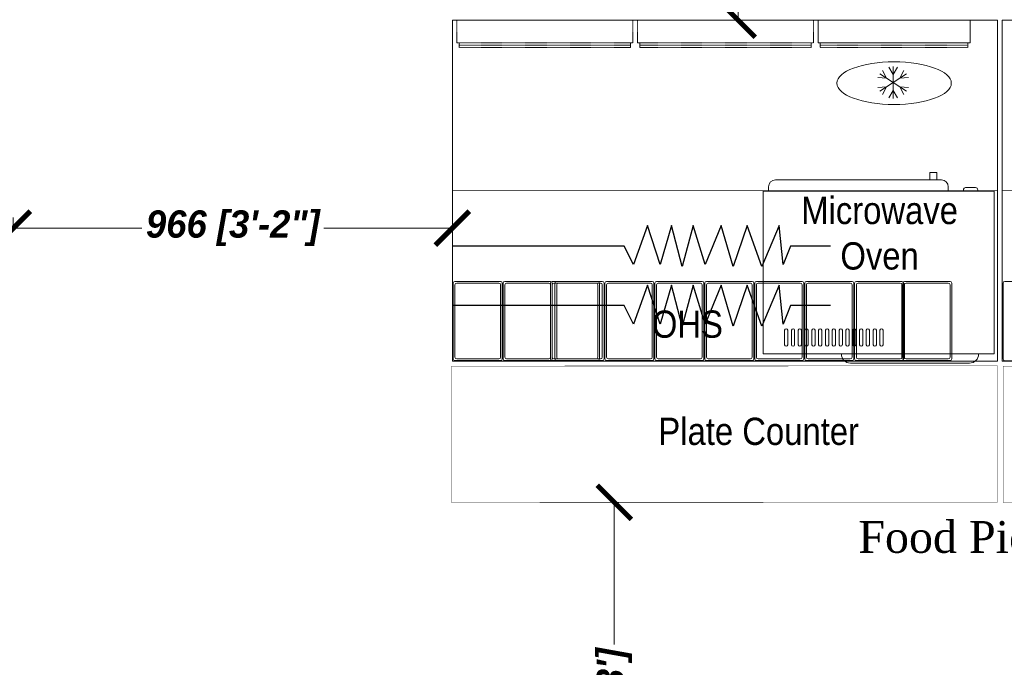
# Model space of a CAD drawing. Header units: millimetres. Extents: x 1277566 to 1493426, y 1039116 to 1145896.
# Tile 13 of 151: x 1280599 to 1282767, y 1135082 to 1136507. Entities that reach past the tile are written whole.
import ezdxf

# ---------------------------------------------------------------- set-up
doc = ezdxf.new("R2010")
doc.units = ezdxf.units.MM
doc.header["$PDMODE"] = 67
doc.linetypes.add('DASHED2', pattern=[0.375, 0.25, -0.125])
for name, color, linetype, lineweight in [('A - TEXT', 7, 'Continuous', 13), ('CKD Dimensions', 3, 'Continuous', 0), ('L1', 171, 'Continuous', 13), ('L6', 252, 'Continuous', 13), ('L7', 252, 'Continuous', 0)]:
    doc.layers.add(name, color=color, linetype=linetype, lineweight=lineweight)
doc.layers.add('Equipment', color=7, linetype='Continuous', lineweight=9, true_color=0xcc6600)
doc.layers.add('MAIN KITCHEN', color=7, linetype='Continuous')
doc.styles.add('STYLE1', font='GOTHIC.TTF', dxfattribs={"width": 0.9})
doc.styles.add('style12', font='BOOKOSI.TTF')
doc.styles.add('text', font='GOTHICBI.TTF')
doc.dimstyles.new('CKD 6', dxfattribs={"dimtxt": 90, "dimasz": 75, "dimexe": 0, "dimexo": 6, "dimgap": 7.5, "dimtad": 0, "dimdec": 0, "dimzin": 1, "dimdsep": 46, "dimtxsty": 'text', "dimblk": 'ARCHTICK', "dimcen": 54, "dimdle": 0.0015, "dimclrd": 256, "dimclre": 256, "dimclrt": 256, "dimazin": 0, "dimtfac": 1, "dimtdec": 0, "dimtix": 1, "dimtmove": 0, "dimatfit": 3, "dimfxl": 1, "dimlwd": -1, "dimlwe": -1, "dimarcsym": 0})

# ---------------------------------------------------------------- blocks, each defined once
blk = doc.blocks.new('A$C08566EE6')
at = {"layer": 'Equipment'}
for p, q in [((126.2, 404), (126.2, 419)), ((141.5, 419), (126.2, 419)), ((141.5, 419), (141.5, 404)), ((481.1, 403), (115.6, 403)), ((126.2, 403), (126.2, 404)), ((141.5, 403), (141.5, 404)), ((0, 378), (10, 378)), ((0, 378), (0, 20)), ((10, 378), (498, 378)), ((35.7, 378), (35.7, 381)), ((40.7, 386), (62.5, 386)), ((67.5, 378), (67.5, 381)), ((100.6, 379), (100.6, 388)), ((100.6, 379), (496.1, 379)), ((127.3, 378), (127.3, 379)), ((469.4, 378), (469.4, 379)), ((496.1, 379), (496.1, 388)), ((498, 378), (508, 378)), ((508, 20), (508, 378)), ((243.9, 39.8), (243.9, 72.5)), ((251.1, 72.5), (251.1, 39.8)), ((258.9, 39.8), (258.9, 72.5)), ((266.1, 72.5), (266.1, 39.8)), ((273.9, 39.8), (273.9, 72.5)), ((281.1, 72.5), (281.1, 39.8)), ((288.9, 39.8), (288.9, 72.5)), ((296.1, 72.5), (296.1, 39.8)), ((303.9, 39.8), (303.9, 72.5)), ((311.1, 72.5), (311.1, 39.8)), ((318.9, 39.8), (318.9, 72.5)), ((326.1, 72.5), (326.1, 39.8)), ((333.9, 39.8), (333.9, 72.5)), ((341.1, 72.5), (341.1, 39.8)), ((348.9, 39.8), (348.9, 72.5)), ((356.1, 72.5), (356.1, 39.8)), ((363.9, 39.8), (363.9, 72.5)), ((371.1, 72.5), (371.1, 39.8)), ((378.9, 39.8), (378.9, 72.5)), ((386.1, 72.5), (386.1, 39.8)), ((393.9, 39.8), (393.9, 72.5)), ((401.1, 72.5), (401.1, 39.8)), ((408.9, 39.8), (408.9, 72.5)), ((416.1, 72.5), (416.1, 39.8)), ((423.9, 39.8), (423.9, 72.5)), ((431.1, 72.5), (431.1, 39.8)), ((438.9, 39.8), (438.9, 72.5)), ((446.1, 72.5), (446.1, 39.8)), ((453.9, 39.8), (453.9, 72.5)), ((461.1, 72.5), (461.1, 39.8)), ((10, 20), (0, 20)), ((498, 20), (10, 20)), ((508, 20), (498, 20)), ((54, 0), (316.1, 0))]:
    blk.add_line(p, q, dxfattribs=at)
for centre, radius, start, end in [((115.6, 388), 15, 90, 180), ((481.1, 388), 15, 0, 90), ((40.7, 381), 5, 90, 180), ((62.5, 381), 5, 0, 90), ((247.5, 71.2), 3.83, 19.6898, 160.3102), ((262.5, 71.2), 3.83, 19.6898, 160.3102), ((277.5, 71.2), 3.83, 19.6898, 160.3102), ((292.5, 71.2), 3.83, 19.6898, 160.3102), ((307.5, 71.2), 3.83, 19.6898, 160.3102), ((322.5, 71.2), 3.83, 19.6898, 160.3102), ((337.5, 71.2), 3.83, 19.6898, 160.3102), ((352.5, 71.2), 3.83, 19.6898, 160.3102), ((367.5, 71.2), 3.83, 19.6898, 160.3102), ((382.5, 71.2), 3.83, 19.6898, 160.3102), ((397.5, 71.2), 3.83, 19.6898, 160.3102), ((412.5, 71.2), 3.83, 19.6898, 160.3102), ((427.5, 71.2), 3.83, 19.6898, 160.3102), ((442.5, 71.2), 3.83, 19.6898, 160.3102), ((457.5, 71.2), 3.83, 19.6898, 160.3102), ((247.5, 41), 3.8, 198.7415, 341.2585), ((262.5, 41), 3.8, 198.7415, 341.2585), ((277.5, 41), 3.8, 198.7415, 341.2585), ((292.5, 41), 3.8, 198.7415, 341.2585), ((307.5, 41), 3.8, 198.7415, 341.2585), ((322.5, 41), 3.8, 198.7415, 341.2585), ((337.5, 41), 3.8, 198.7415, 341.2585), ((352.5, 41), 3.8, 198.7415, 341.2585), ((367.5, 41), 3.8, 198.7415, 341.2585), ((382.5, 41), 3.8, 198.7415, 341.2585), ((397.5, 41), 3.8, 198.7415, 341.2585), ((412.5, 41), 3.8, 198.7415, 341.2585), ((427.5, 41), 3.8, 198.7415, 341.2585), ((442.5, 41), 3.8, 198.7415, 341.2585), ((457.5, 41), 3.8, 198.7415, 341.2585), ((54, 20), 20, 180, 270), ((316.1, 20), 20, 270, 0)]:
    blk.add_arc(centre, radius, start, end, dxfattribs=at)
blk = doc.blocks.new('_ARCHTICK')
at = {"color": 0, "linetype": 'ByBlock', "const_width": 0.15}
blk.add_lwpolyline([(-0.5, -0.5), (0.5, 0.5)], dxfattribs=at)
blk = doc.blocks.new('*D64')
at = {"layer": 'CKD Dimensions', "transparency": 16777216}
for p, q in [((1282163.8, 1137424.7), (1282180.9, 1137424.7)), ((1282163.8, 1136505.6), (1282180.9, 1136505.6))]:
    blk.add_line(p, q, dxfattribs=at)
at = {"layer": 'CKD Dimensions', "color": 30, "transparency": 16777216}
for p, q in [((1282180.9, 1137424.7), (1282180.9, 1137109.7)), ((1282180.9, 1136505.6), (1282180.9, 1136820.7))]:
    blk.add_line(p, q, dxfattribs=at)
at = {"layer": 'Defpoints', "color": 0, "transparency": 16777216}
for p in [(1282157.8, 1137424.7, -711.9), (1282180.9, 1137424.7), (1282157.8, 1136505.6)]:
    blk.add_point(p, dxfattribs=at)
at = {"layer": 'CKD Dimensions', "color": 30, "transparency": 16777216, "xscale": 75, "yscale": 75, "zscale": 75}
for p, rotation in [((1282180.9, 1137424.7), 90), ((1282180.9, 1136505.6), 270)]:
    blk.add_blockref('_ARCHTICK', p, dxfattribs=dict(at, rotation=rotation))
at = {"layer": 'CKD Dimensions', "transparency": 16777216, "insert": (1282180.9, 1136965.2), "char_height": 60, "attachment_point": 5, "rotation": 90, "style": 'text'}
blk.add_mtext("919 [3']", dxfattribs=at)
blk = doc.blocks.new('*D65')
at = {"layer": 'CKD Dimensions', "transparency": 16777216}
for p, q in [((1280585, 1136071.2), (1280585, 1136048.1)), ((1281551.5, 1136071.2), (1281551.5, 1136048.1))]:
    blk.add_line(p, q, dxfattribs=at)
at = {"layer": 'CKD Dimensions', "color": 30, "transparency": 16777216}
for p, q in [((1280585, 1136048.1), (1280867.8, 1136048.1)), ((1281551.5, 1136048.1), (1281268.7, 1136048.1))]:
    blk.add_line(p, q, dxfattribs=at)
at = {"layer": 'Defpoints', "color": 0, "transparency": 16777216}
for p in [(1280585, 1136077.2), (1281551.5, 1136077.2), (1281551.5, 1136048.1)]:
    blk.add_point(p, dxfattribs=at)
at = {"layer": 'CKD Dimensions', "color": 30, "transparency": 16777216, "xscale": 75, "yscale": 75, "zscale": 75, "rotation": 180}
blk.add_blockref('_ARCHTICK', (1280585, 1136048.1), dxfattribs=at)
at = {"layer": 'CKD Dimensions', "color": 30, "transparency": 16777216, "xscale": 75, "yscale": 75, "zscale": 75}
blk.add_blockref('_ARCHTICK', (1281551.5, 1136048.1), dxfattribs=at)
at = {"layer": 'CKD Dimensions', "transparency": 16777216, "insert": (1281068.3, 1136048.1), "char_height": 60, "attachment_point": 5, "style": 'text'}
blk.add_mtext('966 [3\'-2"]', dxfattribs=at)
blk = doc.blocks.new('*D67')
at = {"layer": 'CKD Dimensions', "transparency": 16777216}
for p, q in [((1281918, 1135444.6), (1281908.1, 1135444.6)), ((1281918.5, 1134530.1), (1281908.1, 1134530.1))]:
    blk.add_line(p, q, dxfattribs=at)
at = {"layer": 'CKD Dimensions', "color": 30, "transparency": 16777216}
for p, q in [((1281908.1, 1135444.6), (1281908.1, 1135131.9)), ((1281908.1, 1134530.1), (1281908.1, 1134842.8))]:
    blk.add_line(p, q, dxfattribs=at)
at = {"layer": 'Defpoints', "color": 0, "transparency": 16777216}
for p in [(1281908.1, 1135444.6), (1281924, 1135444.6), (1281924.5, 1134530.1)]:
    blk.add_point(p, dxfattribs=at)
at = {"layer": 'CKD Dimensions', "color": 30, "transparency": 16777216, "xscale": 75, "yscale": 75, "zscale": 75}
for p, rotation in [((1281908.1, 1135444.6), 90), ((1281908.1, 1134530.1), 270)]:
    blk.add_blockref('_ARCHTICK', p, dxfattribs=dict(at, rotation=rotation))
at = {"layer": 'CKD Dimensions', "transparency": 16777216, "insert": (1281908.1, 1134987.4), "char_height": 60, "attachment_point": 5, "rotation": 90, "style": 'text'}
blk.add_mtext("915 [3']", dxfattribs=at)

msp = doc.modelspace()

# ---------------------------------------------------------------- linework, layer by layer
at = {"layer": 'Equipment', "elevation": 13372.1327}
for points in [[(1281553.4002, 1135760.312), (1281553.4002, 1135927.19, -0.414213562), (1281557.2102, 1135931), (1281657.5402, 1135931, -0.414213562), (1281661.3502, 1135927.19), (1281661.3502, 1135760.312, -0.414213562), (1281657.5402, 1135756.502), (1281557.2102, 1135756.502, -0.414213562)], [(1281553.4002, 1135760.312), (1281553.4002, 1135927.19, -0.414213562), (1281557.2102, 1135931), (1281657.5402, 1135931, -0.414213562), (1281661.3502, 1135927.19), (1281661.3502, 1135760.312, -0.414213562), (1281657.5402, 1135756.502), (1281557.2102, 1135756.502, -0.414213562)], [(1281557.2102, 1135764.122), (1281557.2102, 1135923.38, -0.414213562), (1281561.0202, 1135927.19), (1281653.7302, 1135927.19, -0.414213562), (1281657.5402, 1135923.38), (1281657.5402, 1135764.122, -0.414213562), (1281653.7302, 1135760.312), (1281561.0202, 1135760.312, -0.414213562)], [(1281557.2102, 1135764.122), (1281557.2102, 1135923.38, -0.414213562), (1281561.0202, 1135927.19), (1281653.7302, 1135927.19, -0.414213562), (1281657.5402, 1135923.38), (1281657.5402, 1135764.122, -0.414213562), (1281653.7302, 1135760.312), (1281561.0202, 1135760.312, -0.414213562)], [(1281663.3502, 1135760.312), (1281663.3502, 1135927.19, -0.414213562), (1281667.1602, 1135931), (1281767.4902, 1135931, -0.414213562), (1281771.3002, 1135927.19), (1281771.3002, 1135760.312, -0.414213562), (1281767.4902, 1135756.502), (1281667.1602, 1135756.502, -0.414213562)], [(1281663.3502, 1135760.312), (1281663.3502, 1135927.19, -0.414213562), (1281667.1602, 1135931), (1281767.4902, 1135931, -0.414213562), (1281771.3002, 1135927.19), (1281771.3002, 1135760.312, -0.414213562), (1281767.4902, 1135756.502), (1281667.1602, 1135756.502, -0.414213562)], [(1281667.1602, 1135764.122), (1281667.1602, 1135923.38, -0.414213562), (1281670.9702, 1135927.19), (1281763.6802, 1135927.19, -0.414213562), (1281767.4902, 1135923.38), (1281767.4902, 1135764.122, -0.414213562), (1281763.6802, 1135760.312), (1281670.9702, 1135760.312, -0.414213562)], [(1281667.1602, 1135764.122), (1281667.1602, 1135923.38, -0.414213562), (1281670.9702, 1135927.19), (1281763.6802, 1135927.19, -0.414213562), (1281767.4902, 1135923.38), (1281767.4902, 1135764.122, -0.414213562), (1281763.6802, 1135760.312), (1281670.9702, 1135760.312, -0.414213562)], [(1281767.4902, 1135760.312), (1281767.4902, 1135927.19, -0.414213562), (1281771.3002, 1135931), (1281871.6302, 1135931, -0.414213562), (1281875.4402, 1135927.19), (1281875.4402, 1135760.312, -0.414213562), (1281871.6302, 1135756.502), (1281771.3002, 1135756.502, -0.414213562)], [(1281767.4902, 1135760.312), (1281767.4902, 1135927.19, -0.414213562), (1281771.3002, 1135931), (1281871.6302, 1135931, -0.414213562), (1281875.4402, 1135927.19), (1281875.4402, 1135760.312, -0.414213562), (1281871.6302, 1135756.502), (1281771.3002, 1135756.502, -0.414213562)], [(1281771.3002, 1135764.122), (1281771.3002, 1135923.38, -0.414213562), (1281775.1102, 1135927.19), (1281867.8202, 1135927.19, -0.414213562), (1281871.6302, 1135923.38), (1281871.6302, 1135764.122, -0.414213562), (1281867.8202, 1135760.312), (1281775.1102, 1135760.312, -0.414213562)], [(1281771.3002, 1135764.122), (1281771.3002, 1135923.38, -0.414213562), (1281775.1102, 1135927.19), (1281867.8202, 1135927.19, -0.414213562), (1281871.6302, 1135923.38), (1281871.6302, 1135764.122, -0.414213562), (1281867.8202, 1135760.312), (1281775.1102, 1135760.312, -0.414213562)], [(1281885.3902, 1135760.312), (1281885.3902, 1135927.19, 0.414213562), (1281881.5802, 1135931), (1281781.2502, 1135931, 0.414213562), (1281777.4402, 1135927.19), (1281777.4402, 1135760.312, 0.414213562), (1281781.2502, 1135756.502), (1281881.5802, 1135756.502, 0.414213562)], [(1281885.3902, 1135760.312), (1281885.3902, 1135927.19, 0.414213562), (1281881.5802, 1135931), (1281781.2502, 1135931, 0.414213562), (1281777.4402, 1135927.19), (1281777.4402, 1135760.312, 0.414213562), (1281781.2502, 1135756.502), (1281881.5802, 1135756.502, 0.414213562)], [(1281881.5802, 1135764.122), (1281881.5802, 1135923.38, 0.414213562), (1281877.7702, 1135927.19), (1281785.0602, 1135927.19, 0.414213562), (1281781.2502, 1135923.38), (1281781.2502, 1135764.122, 0.414213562), (1281785.0602, 1135760.312), (1281877.7702, 1135760.312, 0.414213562)], [(1281881.5802, 1135764.122), (1281881.5802, 1135923.38, 0.414213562), (1281877.7702, 1135927.19), (1281785.0602, 1135927.19, 0.414213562), (1281781.2502, 1135923.38), (1281781.2502, 1135764.122, 0.414213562), (1281785.0602, 1135760.312), (1281877.7702, 1135760.312, 0.414213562)], [(1281995.3402, 1135760.312), (1281995.3402, 1135927.19, 0.414213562), (1281991.5302, 1135931), (1281891.2002, 1135931, 0.414213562), (1281887.3902, 1135927.19), (1281887.3902, 1135760.312, 0.414213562), (1281891.2002, 1135756.502), (1281991.5302, 1135756.502, 0.414213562)], [(1281995.3402, 1135760.312), (1281995.3402, 1135927.19, 0.414213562), (1281991.5302, 1135931), (1281891.2002, 1135931, 0.414213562), (1281887.3902, 1135927.19), (1281887.3902, 1135760.312, 0.414213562), (1281891.2002, 1135756.502), (1281991.5302, 1135756.502, 0.414213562)], [(1281991.5302, 1135764.122), (1281991.5302, 1135923.38, 0.414213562), (1281987.7202, 1135927.19), (1281895.0102, 1135927.19, 0.414213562), (1281891.2002, 1135923.38), (1281891.2002, 1135764.122, 0.414213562), (1281895.0102, 1135760.312), (1281987.7202, 1135760.312, 0.414213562)], [(1281991.5302, 1135764.122), (1281991.5302, 1135923.38, 0.414213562), (1281987.7202, 1135927.19), (1281895.0102, 1135927.19, 0.414213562), (1281891.2002, 1135923.38), (1281891.2002, 1135764.122, 0.414213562), (1281895.0102, 1135760.312), (1281987.7202, 1135760.312, 0.414213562)], [(1282105.2902, 1135760.312), (1282105.2902, 1135927.19, 0.414213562), (1282101.4802, 1135931), (1282001.1502, 1135931, 0.414213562), (1281997.3402, 1135927.19), (1281997.3402, 1135760.312, 0.414213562), (1282001.1502, 1135756.502), (1282101.4802, 1135756.502, 0.414213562)], [(1282105.2902, 1135760.312), (1282105.2902, 1135927.19, 0.414213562), (1282101.4802, 1135931), (1282001.1502, 1135931, 0.414213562), (1281997.3402, 1135927.19), (1281997.3402, 1135760.312, 0.414213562), (1282001.1502, 1135756.502), (1282101.4802, 1135756.502, 0.414213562)], [(1282101.4802, 1135764.122), (1282101.4802, 1135923.38, 0.414213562), (1282097.6702, 1135927.19), (1282004.9602, 1135927.19, 0.414213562), (1282001.1502, 1135923.38), (1282001.1502, 1135764.122, 0.414213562), (1282004.9602, 1135760.312), (1282097.6702, 1135760.312, 0.414213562)], [(1282101.4802, 1135764.122), (1282101.4802, 1135923.38, 0.414213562), (1282097.6702, 1135927.19), (1282004.9602, 1135927.19, 0.414213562), (1282001.1502, 1135923.38), (1282001.1502, 1135764.122, 0.414213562), (1282004.9602, 1135760.312), (1282097.6702, 1135760.312, 0.414213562)], [(1282215.2402, 1135760.312), (1282215.2402, 1135927.19, 0.414213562), (1282211.4302, 1135931), (1282111.1002, 1135931, 0.414213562), (1282107.2902, 1135927.19), (1282107.2902, 1135760.312, 0.414213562), (1282111.1002, 1135756.502), (1282211.4302, 1135756.502, 0.414213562)], [(1282215.2402, 1135760.312), (1282215.2402, 1135927.19, 0.414213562), (1282211.4302, 1135931), (1282111.1002, 1135931, 0.414213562), (1282107.2902, 1135927.19), (1282107.2902, 1135760.312, 0.414213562), (1282111.1002, 1135756.502), (1282211.4302, 1135756.502, 0.414213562)], [(1282211.4302, 1135764.122), (1282211.4302, 1135923.38, 0.414213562), (1282207.6202, 1135927.19), (1282114.9102, 1135927.19, 0.414213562), (1282111.1002, 1135923.38), (1282111.1002, 1135764.122, 0.414213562), (1282114.9102, 1135760.312), (1282207.6202, 1135760.312, 0.414213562)], [(1282211.4302, 1135764.122), (1282211.4302, 1135923.38, 0.414213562), (1282207.6202, 1135927.19), (1282114.9102, 1135927.19, 0.414213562), (1282111.1002, 1135923.38), (1282111.1002, 1135764.122, 0.414213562), (1282114.9102, 1135760.312), (1282207.6202, 1135760.312, 0.414213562)], [(1282217.2402, 1135760.312), (1282217.2402, 1135927.19, -0.414213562), (1282221.0502, 1135931), (1282321.3802, 1135931, -0.414213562), (1282325.1902, 1135927.19), (1282325.1902, 1135760.312, -0.414213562), (1282321.3802, 1135756.502), (1282221.0502, 1135756.502, -0.414213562)], [(1282217.2402, 1135760.312), (1282217.2402, 1135927.19, -0.414213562), (1282221.0502, 1135931), (1282321.3802, 1135931, -0.414213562), (1282325.1902, 1135927.19), (1282325.1902, 1135760.312, -0.414213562), (1282321.3802, 1135756.502), (1282221.0502, 1135756.502, -0.414213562)], [(1282221.0502, 1135764.122), (1282221.0502, 1135923.38, -0.414213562), (1282224.8602, 1135927.19), (1282317.5702, 1135927.19, -0.414213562), (1282321.3802, 1135923.38), (1282321.3802, 1135764.122, -0.414213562), (1282317.5702, 1135760.312), (1282224.8602, 1135760.312, -0.414213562)], [(1282221.0502, 1135764.122), (1282221.0502, 1135923.38, -0.414213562), (1282224.8602, 1135927.19), (1282317.5702, 1135927.19, -0.414213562), (1282321.3802, 1135923.38), (1282321.3802, 1135764.122, -0.414213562), (1282317.5702, 1135760.312), (1282224.8602, 1135760.312, -0.414213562)], [(1282327.1902, 1135760.312), (1282327.1902, 1135927.19, -0.414213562), (1282331.0002, 1135931), (1282431.3302, 1135931, -0.414213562), (1282435.1402, 1135927.19), (1282435.1402, 1135760.312, -0.414213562), (1282431.3302, 1135756.502), (1282331.0002, 1135756.502, -0.414213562)], [(1282327.1902, 1135760.312), (1282327.1902, 1135927.19, -0.414213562), (1282331.0002, 1135931), (1282431.3302, 1135931, -0.414213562), (1282435.1402, 1135927.19), (1282435.1402, 1135760.312, -0.414213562), (1282431.3302, 1135756.502), (1282331.0002, 1135756.502, -0.414213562)], [(1282331.0002, 1135764.122), (1282331.0002, 1135923.38, -0.414213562), (1282334.8102, 1135927.19), (1282427.5202, 1135927.19, -0.414213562), (1282431.3302, 1135923.38), (1282431.3302, 1135764.122, -0.414213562), (1282427.5202, 1135760.312), (1282334.8102, 1135760.312, -0.414213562)], [(1282331.0002, 1135764.122), (1282331.0002, 1135923.38, -0.414213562), (1282334.8102, 1135927.19), (1282427.5202, 1135927.19, -0.414213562), (1282431.3302, 1135923.38), (1282431.3302, 1135764.122, -0.414213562), (1282427.5202, 1135760.312), (1282334.8102, 1135760.312, -0.414213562)], [(1282437.1402, 1135760.312), (1282437.1402, 1135927.19, -0.414213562), (1282440.9502, 1135931), (1282541.2802, 1135931, -0.414213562), (1282545.0902, 1135927.19), (1282545.0902, 1135760.312, -0.414213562), (1282541.2802, 1135756.502), (1282440.9502, 1135756.502, -0.414213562)], [(1282437.1402, 1135760.312), (1282437.1402, 1135927.19, -0.414213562), (1282440.9502, 1135931), (1282541.2802, 1135931, -0.414213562), (1282545.0902, 1135927.19), (1282545.0902, 1135760.312, -0.414213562), (1282541.2802, 1135756.502), (1282440.9502, 1135756.502, -0.414213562)], [(1282440.9502, 1135764.122), (1282440.9502, 1135923.38, -0.414213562), (1282444.7602, 1135927.19), (1282537.4702, 1135927.19, -0.414213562), (1282541.2802, 1135923.38), (1282541.2802, 1135764.122, -0.414213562), (1282537.4702, 1135760.312), (1282444.7602, 1135760.312, -0.414213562)], [(1282440.9502, 1135764.122), (1282440.9502, 1135923.38, -0.414213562), (1282444.7602, 1135927.19), (1282537.4702, 1135927.19, -0.414213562), (1282541.2802, 1135923.38), (1282541.2802, 1135764.122, -0.414213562), (1282537.4702, 1135760.312), (1282444.7602, 1135760.312, -0.414213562)], [(1282542.9502, 1135760.312), (1282542.9502, 1135927.19, -0.414213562), (1282546.7602, 1135931), (1282647.0902, 1135931, -0.414213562), (1282650.9002, 1135927.19), (1282650.9002, 1135760.312, -0.414213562), (1282647.0902, 1135756.502), (1282546.7602, 1135756.502, -0.414213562)], [(1282542.9502, 1135760.312), (1282542.9502, 1135927.19, -0.414213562), (1282546.7602, 1135931), (1282647.0902, 1135931, -0.414213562), (1282650.9002, 1135927.19), (1282650.9002, 1135760.312, -0.414213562), (1282647.0902, 1135756.502), (1282546.7602, 1135756.502, -0.414213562)], [(1282546.7602, 1135764.122), (1282546.7602, 1135923.38, -0.414213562), (1282550.5702, 1135927.19), (1282643.2802, 1135927.19, -0.414213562), (1282647.0902, 1135923.38), (1282647.0902, 1135764.122, -0.414213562), (1282643.2802, 1135760.312), (1282550.5702, 1135760.312, -0.414213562)], [(1282546.7602, 1135764.122), (1282546.7602, 1135923.38, -0.414213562), (1282550.5702, 1135927.19), (1282643.2802, 1135927.19, -0.414213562), (1282647.0902, 1135923.38), (1282647.0902, 1135764.122, -0.414213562), (1282643.2802, 1135760.312), (1282550.5702, 1135760.312, -0.414213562)], [(1282763.8272, 1135760.1513), (1282763.8272, 1135927.0293, -0.414213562), (1282767.6372, 1135930.8393), (1282867.9672, 1135930.8393, -0.414213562), (1282871.7772, 1135927.0293), (1282871.7772, 1135760.1513, -0.414213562), (1282867.9672, 1135756.3413), (1282767.6372, 1135756.3413, -0.414213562)], [(1282763.8272, 1135760.1513), (1282763.8272, 1135927.0293, -0.414213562), (1282767.6372, 1135930.8393), (1282867.9672, 1135930.8393, -0.414213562), (1282871.7772, 1135927.0293), (1282871.7772, 1135760.1513, -0.414213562), (1282867.9672, 1135756.3413), (1282767.6372, 1135756.3413, -0.414213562)]]:
    msp.add_lwpolyline(points, format="xyb", close=True, dxfattribs=at)
at = {"layer": 'L6', "const_width": 1}
for points in [[(1281551.5037, 1136130.6381), (1282751.5037, 1136130.6381)], [(1282761.9307, 1136130.4774), (1283961.9307, 1136130.4774)], [(1281549.722, 1135744.4339), (1282751.8193, 1135745.0847), (1282751.8193, 1135445.0847), (1281549.722, 1135444.4339), (1281549.722, 1135744.4339)], [(1282763.9941, 1135744.4339), (1283966.0914, 1135745.0847), (1283966.0914, 1135445.0847), (1282763.9941, 1135444.4339), (1282763.9941, 1135744.4339)]]:
    msp.add_lwpolyline(points, dxfattribs=at)
at = {"layer": 'L7', "linetype": 'DASHED2', "ltscale": 0.05}
for p, q in [((1281566.5037, 1136445.6381), (1281944.0037, 1136445.6381)), ((1281964.0037, 1136445.6381), (1282341.5037, 1136445.6381))]:
    msp.add_line(p, q, dxfattribs=at)
at = {"layer": 'L7', "ltscale": 4}
for points in [[(1282751.5037, 1135755.6381), (1281551.5037, 1135755.6381), (1281551.5037, 1136505.6381), (1282751.5037, 1136505.6381)], [(1283961.9307, 1135755.4774), (1282761.9307, 1135755.4774), (1282761.9307, 1136505.4774), (1283961.9307, 1136505.4774)]]:
    msp.add_lwpolyline(points, close=True, dxfattribs=at)
at = {"layer": 'L7', "linetype": 'DASHED2', "ltscale": 0.05}
for points in [[(1281561.5037, 1136455.6381), (1281561.5037, 1136505.6381)], [(1281561.5037, 1136505.6381), (1281949.0037, 1136505.6381)], [(1281949.0037, 1136455.6381), (1281949.0037, 1136505.6381)], [(1281949.0037, 1136455.6381), (1281949.0037, 1136505.6381)], [(1281959.0037, 1136455.6381), (1281959.0037, 1136505.6381)], [(1281959.0037, 1136505.6381), (1282356.5037, 1136505.6381)], [(1282346.5037, 1136455.6381), (1282346.5037, 1136505.6381)], [(1282346.5037, 1136455.6381), (1282346.5037, 1136505.6381)], [(1281561.5037, 1136455.6381), (1281949.0037, 1136455.6381)], [(1281566.5037, 1136450.6381), (1281944.0037, 1136450.6381)], [(1281959.0037, 1136455.6381), (1282346.5037, 1136455.6381)], [(1281964.0037, 1136450.6381), (1282341.5037, 1136450.6381)]]:
    msp.add_lwpolyline(points, dxfattribs=at)
at = {"layer": 'L7', "color": 1, "ltscale": 4}
for points in [[(1282356.5037, 1136455.6381), (1282356.5037, 1136505.6381)], [(1282356.5037, 1136505.6381), (1282691.5037, 1136505.6381)], [(1282691.5037, 1136455.6381), (1282691.5037, 1136505.6381)], [(1282356.5037, 1136455.6381), (1282691.5037, 1136455.6381)], [(1282686.5037, 1136445.6381), (1282686.5037, 1136455.6381)], [(1282522.0037, 1136386.1381), (1282512.5037, 1136402.6381)], [(1282522.0037, 1136403.6381), (1282522.0037, 1136368.6381)], [(1282522.0037, 1136386.1381), (1282531.5037, 1136402.6381)], [(1282492.7778, 1136387.8954), (1282522.0037, 1136368.6381)], [(1282507.3908, 1136378.2668), (1282498.8398, 1136395.278)], [(1282551.2297, 1136387.8954), (1282522.0037, 1136368.6381)], [(1282536.6167, 1136378.2668), (1282545.1677, 1136395.278)], [(1282507.3908, 1136378.2668), (1282488.3858, 1136379.4125)], [(1282507.3908, 1136359.0095), (1282488.3858, 1136357.8638)], [(1282492.7778, 1136349.3808), (1282522.0037, 1136368.6381)], [(1282507.3908, 1136359.0095), (1282498.8398, 1136341.9983)], [(1282522.0037, 1136333.6381), (1282522.0037, 1136368.6381)], [(1282551.2297, 1136349.3808), (1282522.0037, 1136368.6381)], [(1282536.6167, 1136378.2668), (1282555.6216, 1136379.4125)], [(1282536.6167, 1136359.0095), (1282555.6216, 1136357.8638)], [(1282536.6167, 1136359.0095), (1282545.1677, 1136341.9983)], [(1282522.0037, 1136351.1381), (1282512.5037, 1136334.6381)], [(1282522.0037, 1136351.1381), (1282531.5037, 1136334.6381)]]:
    msp.add_lwpolyline(points, dxfattribs=at)
at = {"layer": 'L7', "ltscale": 4}
for points in [[(1281566.5037, 1136445.6381), (1281566.5037, 1136455.6381)], [(1281944.0037, 1136445.6381), (1281944.0037, 1136455.6381)], [(1281964.0037, 1136445.6381), (1281964.0037, 1136455.6381)], [(1282341.5037, 1136445.6381), (1282341.5037, 1136455.6381)]]:
    msp.add_lwpolyline(points, dxfattribs=at)
at = {"layer": 'L7', "color": 1, "linetype": 'DASHED2', "ltscale": 0.05}
for points in [[(1282361.5037, 1136445.6381), (1282361.5037, 1136455.6381)], [(1282361.5037, 1136450.6381), (1282686.5037, 1136450.6381)], [(1282361.5037, 1136445.6381), (1282686.5037, 1136445.6381)]]:
    msp.add_lwpolyline(points, dxfattribs=at)
at = {"layer": 'L7', "color": 1, "ltscale": 4}
msp.add_ellipse((1282524.0037, 1136367.1381), major_axis=(126, 0), ratio=0.373015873, dxfattribs=at)
at = {"layer": 'MAIN KITCHEN', "color": 3, "linetype": 'Continuous'}
for points in [[(1282384.0178, 1136008.7709), (1282296.0692, 1136008.7709), (1282279.5315, 1135968.3717), (1282270.7529, 1136053.5519), (1282233.0694, 1135963.99), (1282200.3678, 1136053.5519), (1282169.7953, 1135963.99), (1282143.459, 1136053.5519), (1282108.3433, 1135968.3717), (1282082.007, 1136053.5519), (1282057.338, 1135963.99), (1282033.7228, 1136053.5519), (1282009.054, 1135968.3717), (1281981.0493, 1136053.5519), (1281950.3237, 1135968.3717), (1281929.7132, 1136008.7709), (1281551.7064, 1136008.7709)], [(1282384.0178, 1135877.5007), (1282296.0692, 1135877.5007), (1282279.5315, 1135837.1015), (1282270.7529, 1135922.2817), (1282233.0694, 1135832.7198), (1282200.3678, 1135922.2817), (1282169.7953, 1135832.7198), (1282143.459, 1135922.2817), (1282108.3433, 1135837.1015), (1282082.007, 1135922.2817), (1282057.338, 1135832.7198), (1282033.7228, 1135922.2817), (1282009.054, 1135837.1015), (1281981.0493, 1135922.2817), (1281950.3237, 1135837.1015), (1281929.7132, 1135877.5007), (1281551.7064, 1135877.5007)]]:
    msp.add_lwpolyline(points, dxfattribs=at)

# ---------------------------------------------------------------- block references
at = {"layer": 'Equipment', "xscale": -1}
msp.add_blockref('A$C08566EE6', (1282743.9465, 1135751.1816, 4454.192), dxfattribs=at)

# ---------------------------------------------------------------- texts
at = {"layer": 'A - TEXT', "char_height": 60, "style": 'STYLE1'}
for s, insert, width, attachment_point in [('Microwave\\POven', (1282492.0851, 1136117.0036, 4454.1915), 835.813345, 2), ('OHS', (1282068.9597, 1135805.9765), 704.58912, 8), ('Plate Counter', (1282225.8874, 1135570.0807, -4404.7958), 1561.643942, 8)]:
    msp.add_mtext(s, dxfattribs=dict(at, insert=insert, width=width, attachment_point=attachment_point))
at = {"layer": 'L1', "style": 'style12'}
msp.add_text('Food Pick Up', height=70, dxfattribs=at).set_placement((1282445.0561, 1135333.5084, -4718.1449))

# ---------------------------------------------------------------- dimensions: what is measured, and where the dimension line sits
at = {"layer": 'CKD Dimensions'}
for base, p1, p2, picture, middle in [((1282180.8988, 1137424.7085), (1282157.7537, 1136505.6381), (1282157.7537, 1137424.7085, -711.8561), '*D64', (1282180.8988, 1136965.1733)), ((1281908.0823, 1135444.6365), (1281924.4577, 1134530.0703), (1281923.9625, 1135444.6365), '*D67', (1281908.0823, 1134987.3534))]:
    dim = msp.add_linear_dim(base=base, p1=p1, p2=p2, angle=90, dimstyle='CKD 6', override={"dimtxt": 60, "dimtxsty": 'text', "dimclrd": 30, "dimtix": 0, "dimatfit": 2}, dxfattribs=at)
    dim.commit()
    dim.dimension.update_dxf_attribs({"geometry": picture, "text_midpoint": middle})
dim = msp.add_linear_dim(base=(1281551.5037, 1136048.0513), p1=(1280585.0056, 1136077.1913), p2=(1281551.5037, 1136077.1913), dimstyle='CKD 6', override={"dimtxt": 60, "dimtxsty": 'text', "dimclrd": 30, "dimtix": 0, "dimatfit": 2}, dxfattribs=at)
dim.commit()
dim.dimension.update_dxf_attribs({"geometry": '*D65', "text_midpoint": (1281068.2546, 1136048.0513)})

doc.saveas('drawing.dxf')
